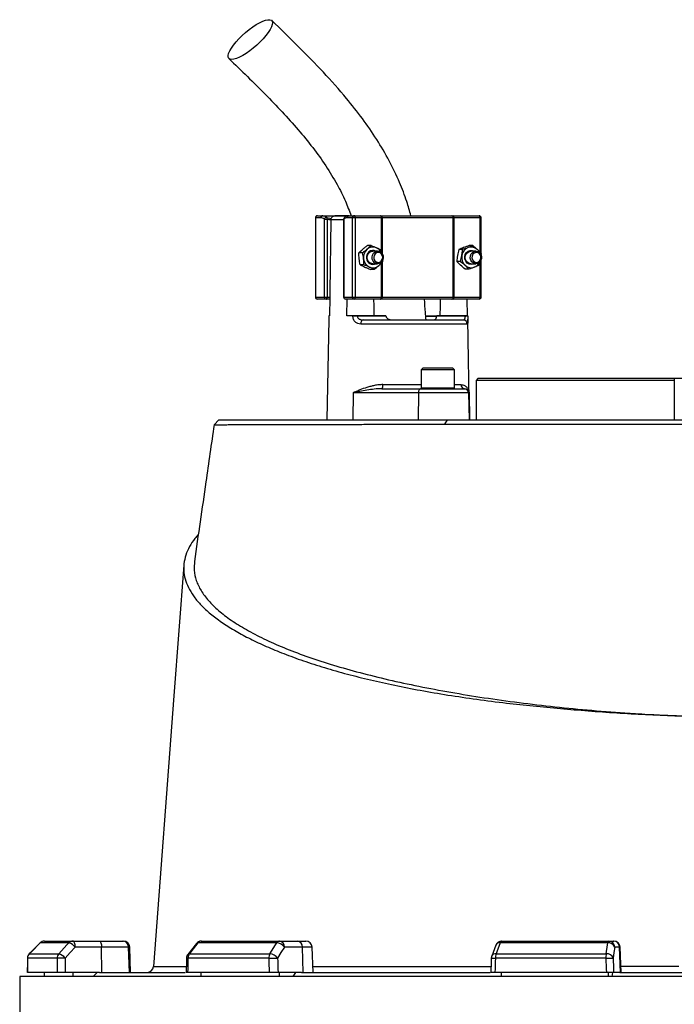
# Model space of a CAD drawing. Header units: millimetres. Extents: x 5831 to 11753, y 2048 to 15393.
# Tile 11 of 13: x 7483 to 9053, y 11792 to 14153. Entities that reach past the tile are written whole.
import ezdxf

# ---------------------------------------------------------------- set-up
doc = ezdxf.new("R2010")
doc.units = ezdxf.units.MM
doc.header["$LTSCALE"] = 5

msp = doc.modelspace()

# ---------------------------------------------------------------- linework, layer by layer
at = {"color": 7, "linetype": 'Continuous', "lineweight": 25}
for p, q in [((8191.7, 13678.2), (8191.7, 13488.2)), ((8192.2, 13678.2), (8192.2, 13488.2)), ((8205, 13678.2), (8192.2, 13678.2)), ((8196.7, 13683.2), (8209.5, 13683.2)), ((8209.5, 13683.2), (8272.7, 13683.2)), ((8271.6, 13683.2), (8238.7, 13683.2)), ((8280.9, 13678.2), (8268.1, 13678.2)), ((8272.7, 13683.2), (8285.5, 13683.2)), ((8287.6, 13678.2), (8280.9, 13678.2)), ((8280.9, 13488.2), (8280.9, 13678.2)), ((8285.5, 13683.2), (8348.2, 13683.2)), ((8287.6, 13678.2), (8287.6, 13488.2)), ((8350.3, 13678.2), (8287.6, 13678.2)), ((8348.2, 13683.2), (8351.2, 13683.2)), ((8351.8, 13678.2), (8350.3, 13678.2)), ((8351.2, 13683.2), (8519.2, 13683.2)), ((8522.6, 13678.2), (8351.8, 13678.2)), ((8519.2, 13683.2), (8521.8, 13683.2)), ((8521.8, 13683.2), (8584.5, 13683.2)), ((8522.6, 13488.2), (8522.6, 13678.2)), ((8523.9, 13678.2), (8522.6, 13678.2)), ((8523.9, 13678.2), (8523.9, 13488.2)), ((8586.7, 13678.2), (8523.9, 13678.2)), ((8589.5, 13592.9), (8589.5, 13678.2)), ((8213.3, 13488.2), (8213.3, 13674.7)), ((8213.3, 13674.7), (8220, 13674.7)), ((8220, 13674.7), (8220, 13488.2)), ((8229.2, 13673.4), (8229.2, 13672.4)), ((8259.3, 13674.7), (8259.3, 13488.2)), ((8259.8, 13674.7), (8259.8, 13488.2)), ((8325.4, 13611.8), (8316.7, 13611.8)), ((8569.4, 13611.6), (8560.8, 13611.6)), ((8304.7, 13594.1), (8296, 13594.1)), ((8341.2, 13598.2), (8329.4, 13598.2)), ((8349.6, 13600.9), (8351.2, 13593.3)), ((8544.7, 13602.1), (8536.1, 13602.1)), ((8576.9, 13598.2), (8565, 13598.2)), ((8589.3, 13592.8), (8589, 13589.9)), ((8308.2, 13565.5), (8299.6, 13565.5)), ((8329.4, 13568.2), (8341.2, 13568.2)), ((8539.9, 13573.7), (8531.2, 13573.7)), ((8565, 13568.2), (8576.9, 13568.2)), ((8586.4, 13572.6), (8584.4, 13564.4)), ((8589.5, 13488.2), (8589.5, 13577.8)), ((8332.5, 13554.6), (8323.8, 13554.6)), ((8559.7, 13554.9), (8551, 13554.9)), ((8192.2, 13488.2), (8213.3, 13488.2)), ((8213.3, 13488.2), (8220, 13488.2)), ((8220, 13488.2), (8226.1, 13488.2)), ((8226.1, 13488.2), (8225.4, 13443.2)), ((8259.8, 13488.2), (8280.9, 13488.2)), ((8280.9, 13488.2), (8287.6, 13488.2)), ((8287.6, 13488.2), (8350.3, 13488.2)), ((8350.3, 13488.2), (8351.8, 13488.2)), ((8351.8, 13488.2), (8522.6, 13488.2)), ((8522.6, 13488.2), (8523.9, 13488.2)), ((8523.9, 13488.2), (8586.7, 13488.2)), ((8217.8, 13483.2), (8196.7, 13483.2)), ((8226, 13483.2), (8217.8, 13483.2)), ((8285.5, 13483.2), (8264.3, 13483.2)), ((8267.6, 13443.2), (8268.3, 13483.2)), ((8348.2, 13483.2), (8285.5, 13483.2)), ((8351.2, 13483.2), (8348.2, 13483.2)), ((8519.2, 13483.2), (8351.2, 13483.2)), ((8521.8, 13483.2), (8519.2, 13483.2)), ((8584.5, 13483.2), (8521.8, 13483.2)), ((8555.2, 13483.2), (8555.9, 13443.2)), ((8224, 13443.2), (8224, 13443.1)), ((8225.4, 13443.2), (8224, 13443.2)), ((8281.7, 13443.2), (8267.6, 13443.2)), ((8281.7, 13443.1), (8281.7, 13443.2)), ((8292.4, 13443.2), (8292.4, 13443.1)), ((8361, 13443.2), (8292.4, 13443.2)), ((8292.4, 13443.1), (8361, 13443.1)), ((8361, 13443.2), (8361, 13443.1)), ((8483, 13441.4), (8457.2, 13441.4)), ((8483, 13443.1), (8483, 13443.2)), ((8551.5, 13443.2), (8483, 13443.2)), ((8483, 13443.1), (8551.5, 13443.1)), ((8551.5, 13443.1), (8551.5, 13443.2)), ((8557.3, 13443.1), (8557.3, 13443.2)), ((8223.8, 13435), (8219.6, 13193.2)), ((8556.3, 13423.4), (8300.7, 13423.4)), ((8306.1, 13433.2), (8546.4, 13433.2)), ((8409.5, 13433.9), (8409.5, 13433.2)), ((8422.7, 13433.2), (8422.7, 13433.9)), ((8445.8, 13433.2), (8445.8, 13433.9)), ((8446.3, 13433.9), (8446.3, 13433.2)), ((8459.4, 13433.2), (8459.4, 13433.9)), ((8462.8, 13433.9), (8462.8, 13433.2)), ((8470.3, 13433.9), (8470.3, 13433.2)), ((8473.7, 13433.2), (8473.7, 13433.9)), ((8483.9, 13433.2), (8483.9, 13433.9)), ((8561.7, 13193.2), (8557.5, 13435)), ((8450.7, 13318.2), (8445.7, 13313.2)), ((8445.7, 13313.2), (8445.7, 13270.2)), ((8525.7, 13313.2), (8445.7, 13313.2)), ((8450.7, 13318.2), (8520.7, 13318.2)), ((8525.7, 13313.2), (8520.7, 13318.2)), ((8525.7, 13270.2), (8525.7, 13313.2)), ((8582.5, 13293.2), (8577.5, 13288.2)), ((8577.5, 13288.2), (8577.5, 13193.2)), ((9052.5, 13288.2), (8577.5, 13288.2)), ((8582.5, 13293.2), (9052.5, 13293.2)), ((9052.5, 13293.2), (9052.5, 13193.2)), ((9052.5, 13293.2), (9152.5, 13293.2)), ((8282.3, 13258.4), (8281.5, 13193.2)), ((8438.8, 13258.4), (8282.3, 13258.4)), ((8351.5, 13268.2), (8445.2, 13268.2)), ((8438.8, 13258.4), (8438.1, 13193.2)), ((8559.2, 13258.4), (8438.8, 13258.4)), ((8445.2, 13268.2), (8549.2, 13268.2)), ((8549.2, 13268.2), (8550, 13268.2)), ((8559.2, 13258.4), (8560.4, 13193.2)), ((8560.5, 13258.4), (8559.2, 13258.4)), ((8560.5, 13258.4), (8561.7, 13193.2)), ((7960.4, 13193.2), (7948.8, 13181.6)), ((7960.4, 13193.2), (8508.6, 13193.2)), ((8502.6, 13183), (8508.6, 13193.2)), ((8508.6, 13193.2), (9128.9, 13193.2)), ((7531.3, 11938.8), (7505.4, 11912.6)), ((7600.7, 11938.8), (7531.5, 11938.8)), ((7542, 11943.2), (7610.7, 11943.2)), ((7610.7, 11943.2), (7673.8, 11943.2)), ((7678.9, 11928.8), (7615.8, 11928.8)), ((7673.8, 11943.2), (7728.9, 11943.2)), ((7679.6, 11868.2), (7678.9, 11928.8)), ((7743.6, 11928.8), (7678.9, 11928.8)), ((7728.9, 11943.2), (7731.5, 11943.2)), ((7745.7, 11868.2), (7743.6, 11928.8)), ((7748.6, 11868.2), (7746.5, 11928.8)), ((7906.4, 11937.5), (7885.8, 11911.3)), ((8099.1, 11938.8), (7910.1, 11938.8)), ((7918.2, 11943.2), (8105.9, 11943.2)), ((8105.9, 11943.2), (8149.1, 11943.2)), ((8160.6, 11928.8), (8117.4, 11928.8)), ((8149.1, 11943.2), (8169.1, 11943.2)), ((8162.2, 11868.2), (8160.6, 11928.8)), ((8186.2, 11868.2), (8184.1, 11928.8)), ((8624.5, 11933.5), (8614.7, 11907.3)), ((8893.1, 11938.8), (8635, 11938.8)), ((8638.6, 11943.2), (8895, 11943.2)), ((8895, 11943.2), (8906.7, 11943.2)), ((8906.7, 11943.2), (8908, 11943.2)), ((8921.4, 11928.8), (8909.8, 11928.8)), ((8923.5, 11868.2), (8921.4, 11928.8)), ((8925.1, 11868.2), (8923, 11928.8)), ((7505.6, 11912.6), (7576.4, 11912.6)), ((7889.5, 11912.6), (8082.9, 11912.6)), ((8625.2, 11912.6), (8889.4, 11912.6)), ((7572.2, 11902), (7501.2, 11902)), ((7803.9, 11882.1), (7803.9, 11882.1)), ((8080.1, 11902), (7886.1, 11902)), ((8888.6, 11902), (8623.7, 11902)), ((7482.5, 11858.2), (7482.5, 11413.1)), ((10922.5, 11858.2), (7482.5, 11858.2)), ((7572.6, 11868.2), (7501, 11868.2)), ((7542, 11858.2), (7542, 11868.2)), ((7674.1, 11868.2), (7591.9, 11868.2)), ((7610.7, 11858.2), (7610.7, 11868.2)), ((7658.9, 11858.2), (7668.3, 11868.2)), ((7674.1, 11868.2), (7879.7, 11868.2)), ((8081, 11868.2), (7885.3, 11868.2)), ((7918.2, 11858.2), (7918.2, 11868.2)), ((8158.4, 11868.2), (8102.2, 11868.2)), ((8105.9, 11858.2), (8105.9, 11868.2)), ((8138.9, 11858.2), (8145.3, 11868.2)), ((8158.4, 11868.2), (8611, 11868.2)), ((8889.8, 11868.2), (8622.6, 11868.2)), ((8638.6, 11858.2), (8638.6, 11868.2)), ((8895, 11858.2), (8895, 11868.2)), ((8903.9, 11858.2), (8905.7, 11868.2)), ((8922.5, 11868.2), (8907.3, 11868.2)), ((8922.5, 11868.2), (9482.6, 11868.2))]:
    msp.add_line(p, q, dxfattribs=at)
at = {"color": 8, "linetype": 'Continuous', "lineweight": 25}
for p, q in [((8192.2, 13678.2), (8191.7, 13678.2)), ((8219.4, 13679.3), (8229.8, 13676.3)), ((8350.3, 13601), (8350.3, 13678.2)), ((8351.8, 13678.2), (8351.8, 13592.7)), ((8586.7, 13595.5), (8586.7, 13678.2)), ((8589.5, 13678.2), (8586.7, 13678.2)), ((8259.3, 13673.4), (8229.2, 13673.4)), ((8259.3, 13674.7), (8259.8, 13674.7)), ((8350.3, 13488.2), (8350.3, 13569.6)), ((8351.8, 13571), (8351.8, 13488.2)), ((8586.7, 13488.2), (8586.7, 13572.8)), ((8191.7, 13488.2), (8192.2, 13488.2)), ((8259.3, 13488.2), (8259.8, 13488.2)), ((8586.7, 13488.2), (8589.5, 13488.2)), ((8457.1, 13443.1), (8482.7, 13443.1)), ((8353.7, 13278.1), (8445.7, 13278.1)), ((8525.7, 13278.1), (8541.1, 13278.1)), ((8445.7, 13270.2), (8525.7, 13270.2)), ((7531.3, 11938.8), (7531.5, 11938.8)), ((7746.5, 11928.8), (7743.6, 11928.8)), ((8184.1, 11928.8), (8160.6, 11928.8)), ((8923, 11928.8), (8921.4, 11928.8)), ((7505.3, 11912.6), (7505.6, 11912.6)), ((7501, 11902.1), (7501.2, 11902))]:
    msp.add_line(p, q, dxfattribs=at)
at = {"color": 7, "linetype": 'Continuous', "lineweight": 25, "flags": 128}
for points in [[(7991, 14057.9), (7987, 14058.6), (7984.1, 14060.4), (7982.7, 14063.4), (7982.6, 14067.5), (7983.8, 14072.7), (7986.4, 14078.6), (7990.3, 14085.3), (7995.4, 14092.5), (8001.5, 14100), (8008.5, 14107.7), (8016.3, 14115.4), (8024.5, 14122.8), (8033, 14129.7), (8041.6, 14136.1), (8050, 14141.6), (8058.1, 14146.2), (8065.5, 14149.8), (8072.3, 14152.3), (8078, 14153.5), (8082.7, 14153.5), (8086.2, 14152.3), (8088.3, 14149.8), (8089.1, 14146.2), (8088.5, 14141.6), (8086.6, 14136.1), (8083.3, 14129.7), (8078.8, 14122.8), (8073.2, 14115.4), (8066.6, 14107.7), (8059.2, 14100), (8051.2, 14092.5), (8042.8, 14085.3), (8034.3, 14078.6), (8025.7, 14072.7), (8017.5, 14067.5), (8009.7, 14063.4), (8002.5, 14060.4), (7996.3, 14058.6), (7991, 14057.9)], [(8287.6, 13678.2), (8287.5, 13679.2), (8287.4, 13680.1), (8287.2, 13681), (8287, 13681.8), (8286.6, 13682.4), (8286.3, 13682.9), (8285.9, 13683.1), (8285.5, 13683.2)], [(8350.3, 13678.2), (8350.3, 13679.2), (8350.1, 13680.1), (8350, 13681), (8349.7, 13681.8), (8349.4, 13682.4), (8349, 13682.9), (8348.6, 13683.1), (8348.2, 13683.2)], [(8523.9, 13678.2), (8523.9, 13679.2), (8523.8, 13680.1), (8523.6, 13681), (8523.3, 13681.8), (8523, 13682.4), (8522.6, 13682.9), (8522.2, 13683.1), (8521.8, 13683.2)], [(8586.7, 13678.2), (8586.6, 13679.2), (8586.5, 13680.1), (8586.3, 13681), (8586, 13681.8), (8585.7, 13682.4), (8585.4, 13682.9), (8585, 13683.1), (8584.5, 13683.2)], [(8229.2, 13672.4), (8226.3, 13501.3), (8226.1, 13488.2)], [(8329.4, 13568.2), (8327, 13568.5), (8322.6, 13570.2), (8319, 13573.6), (8316.6, 13578.1), (8315.8, 13583.2), (8316.6, 13588.4), (8319, 13592.9), (8322.6, 13596.2), (8327, 13598), (8329.4, 13598.2)], [(8327.7, 13583.8), (8328.7, 13588.9), (8331.2, 13593.3), (8334.9, 13596.5), (8339.4, 13598.1), (8344.1, 13597.9), (8348.5, 13595.9), (8352, 13592.4), (8354.2, 13587.8), (8354.8, 13582.6), (8353.8, 13577.5), (8351.3, 13573.1), (8347.6, 13570), (8343.1, 13568.4), (8338.4, 13568.6), (8334, 13570.5), (8330.5, 13574.1), (8328.3, 13578.7), (8327.7, 13583.8)], [(8331.7, 13583.7), (8332.4, 13579.1), (8334.6, 13575.1), (8338, 13572.4), (8342.1, 13571.3), (8346.3, 13572), (8349.9, 13574.5), (8352.4, 13578.2), (8353.3, 13582.8), (8352.7, 13587.4), (8350.5, 13591.3), (8347.1, 13594.1), (8343, 13595.2), (8338.8, 13594.4), (8335.2, 13592), (8332.7, 13588.2), (8331.7, 13583.7)], [(8572.7, 13568.2), (8570.6, 13567.2), (8565.6, 13566.2), (8560.6, 13567.1), (8556.1, 13569.8), (8552.7, 13573.9), (8550.6, 13579), (8550.2, 13584.5), (8551.4, 13590), (8554.1, 13594.7), (8558.1, 13598.1), (8562.9, 13600), (8568, 13600), (8572.7, 13598.2)], [(8565, 13568.2), (8562.7, 13568.5), (8558.2, 13570.2), (8554.6, 13573.6), (8552.2, 13578.1), (8551.4, 13583.2), (8552.2, 13588.4), (8554.6, 13592.9), (8558.2, 13596.2), (8562.7, 13598), (8565, 13598.2)], [(8563.4, 13581.7), (8563.7, 13586.9), (8565.6, 13591.7), (8568.9, 13595.4), (8573.2, 13597.7), (8577.9, 13598.2), (8582.4, 13596.9), (8586.4, 13594), (8589.1, 13589.8), (8590.4, 13584.8), (8590.1, 13579.6), (8588.1, 13574.8), (8584.8, 13571.1), (8580.6, 13568.8), (8575.9, 13568.3), (8571.3, 13569.5), (8567.4, 13572.5), (8564.7, 13576.7), (8563.4, 13581.7)], [(8567.4, 13582), (8568.7, 13577.6), (8571.4, 13574), (8575.1, 13571.8), (8579.3, 13571.4), (8583.3, 13572.7), (8586.6, 13575.7), (8588.5, 13579.8), (8588.9, 13584.4), (8587.7, 13588.9), (8585, 13592.5), (8581.3, 13594.7), (8577.1, 13595.1), (8573, 13593.7), (8569.8, 13590.8), (8567.8, 13586.6), (8567.4, 13582)], [(8217.8, 13483.2), (8218.3, 13483.3), (8218.7, 13483.6), (8219, 13484.1), (8219.3, 13484.7), (8219.6, 13485.5), (8219.8, 13486.3), (8219.9, 13487.3), (8220, 13488.2)], [(8285.5, 13483.2), (8285.9, 13483.3), (8286.3, 13483.6), (8286.6, 13484.1), (8287, 13484.7), (8287.2, 13485.5), (8287.4, 13486.3), (8287.5, 13487.3), (8287.6, 13488.2)], [(8348.2, 13483.2), (8348.6, 13483.3), (8349, 13483.6), (8349.4, 13484.1), (8349.7, 13484.7), (8350, 13485.5), (8350.1, 13486.3), (8350.3, 13487.3), (8350.3, 13488.2)], [(8521.8, 13483.2), (8522.2, 13483.3), (8522.6, 13483.6), (8523, 13484.1), (8523.3, 13484.7), (8523.6, 13485.5), (8523.8, 13486.3), (8523.9, 13487.3), (8523.9, 13488.2)], [(8584.5, 13483.2), (8585, 13483.3), (8585.4, 13483.6), (8585.7, 13484.1), (8586, 13484.7), (8586.3, 13485.5), (8586.5, 13486.3), (8586.6, 13487.3), (8586.7, 13488.2)], [(8333.1, 13443.2), (8332.7, 13467.1), (8332.4, 13483.2)], [(8491.2, 13483.2), (8490.9, 13467.1), (8490.4, 13443.2)], [(8306.1, 13433.2), (8305, 13433), (8304, 13432.5), (8303.1, 13431.6), (8302.3, 13430.4), (8301.6, 13428.9), (8301.1, 13427.2), (8300.8, 13425.3), (8300.7, 13423.4)], [(8445.2, 13268.2), (8444, 13268), (8442.8, 13267.5), (8441.7, 13266.6), (8440.7, 13265.4), (8439.9, 13263.9), (8439.3, 13262.2), (8439, 13260.3), (8438.8, 13258.4)], [(7876.2, 12845), (7852.6, 12531.4), (7803.6, 11882.1)], [(7531.5, 11938.8), (7510.5, 11917.6), (7505.6, 11912.6)], [(7576.4, 11912.6), (7596, 11933.8), (7600.7, 11938.8)], [(7615.8, 11928.8), (7603.4, 11915.4), (7591.5, 11902.5)], [(7615.8, 11928.8), (7615.7, 11931.6), (7615.4, 11934.3), (7614.9, 11936.8), (7614.3, 11939), (7613.5, 11940.8), (7612.6, 11942.1), (7611.7, 11943), (7610.7, 11943.2)], [(7673.8, 11943.2), (7674.8, 11943), (7675.7, 11942.1), (7676.6, 11940.8), (7677.4, 11939), (7678, 11936.8), (7678.5, 11934.3), (7678.8, 11931.6), (7678.9, 11928.8)], [(7910.1, 11938.8), (7893.4, 11917.6), (7889.5, 11912.6)], [(8082.9, 11912.6), (8096, 11933.8), (8099.1, 11938.8)], [(8117.4, 11928.8), (8109.2, 11915.4), (8101.3, 11902.5)], [(8635, 11938.8), (8627.1, 11917.6), (8625.2, 11912.6)], [(8889.4, 11912.6), (8892.4, 11933.8), (8893.1, 11938.8)], [(8893.1, 11938.8), (8893.3, 11939.8), (8893.5, 11940.7), (8893.7, 11941.5), (8894, 11942.1), (8894.2, 11942.6), (8894.5, 11942.9), (8894.8, 11943.2), (8895, 11943.2)], [(8909.8, 11928.8), (8907.9, 11915.4), (8906.1, 11902.5)], [(7501, 11902.1), (7500.9, 11893.5), (7500.8, 11867.6)], [(7882.5, 11902.4), (7882.3, 11893.7), (7881.7, 11867.8)], [(8080.1, 11902), (8082.5, 11902.1), (8085.2, 11902.2), (8088.1, 11902.3), (8091, 11902.4), (8093.9, 11902.5), (8096.7, 11902.5), (8099.2, 11902.5), (8101.3, 11902.5)], [(8613.7, 11902.5), (8613.5, 11893.9), (8612.6, 11868)], [(8888.6, 11902), (8891.6, 11902.1), (8894.5, 11902.2), (8897.3, 11902.3), (8899.9, 11902.4), (8902.2, 11902.5), (8904, 11902.5), (8905.3, 11902.5), (8906.1, 11902.5)]]:
    msp.add_lwpolyline(points, dxfattribs=at)
at = {"color": 7, "linetype": 'Continuous', "lineweight": 25}
for centre, radius, start, end in [((8196.7, 13678.2), 5, 90, 180), ((8197, 13678.5), 4.78, 92.9521, 182.6753), ((8209.7, 13678.5), 4.78, 92.9521, 182.6753), ((8218.7, 13673.9), 5.44, 82.4634, 171.7428), ((8214.4, 13676.4), 5.78, 343.119, 30.4631), ((8264.3, 13674.7), 5, 130.9851, 180), ((8272.9, 13678.5), 4.78, 92.9521, 182.6753), ((8285.7, 13678.5), 4.78, 92.9521, 182.6753), ((8341.3, 13679.5), 10.5, 353.2811, 21.0059), ((8518.3, 13678.9), 4.44, 351.2804, 77.1075), ((8584.5, 13678.2), 5, 0, 90), ((8329.8, 13587.2), 21, 65.8532, 131.344), ((8328.4, 13584.9), 23.7, 24.5341, 64.9945), ((8567.4, 13584.3), 24.4, 112.5541, 171.5111), ((8565.5, 13587.1), 21.1, 45.5497, 110.8316), ((8333.4, 13583.4), 26.3, 131.6721, 187.7396), ((8329.9, 13584.4), 15.6, 62.4403, 192.7787), ((8569.3, 13583.2), 26.5, 169.7112, 225.4509), ((8563.2, 13584.3), 24.8, 24.9446, 46.2667), ((8332, 13582.4), 24.7, 185.8974, 244.324), ((8329.9, 13581.8), 15.3, 183.0945, 297.9649), ((8329.9, 13579.2), 21, 245.8532, 311.344), ((8327.6, 13582.2), 24.7, 310.8682, 335.066), ((8565.5, 13579.3), 21.1, 225.5497, 290.8316), ((8564.2, 13581.5), 23.5, 291.9113, 335.6144), ((8196.7, 13488.2), 5, 180, 270), ((8197, 13488), 4.78, 177.3247, 267.0479), ((8218.1, 13488), 4.78, 177.3247, 267.0479), ((8264.3, 13488.2), 5, 180, 270), ((8264.6, 13488), 4.78, 177.3247, 267.0479), ((8285.7, 13488), 4.78, 177.3247, 267.0479), ((8341.3, 13487), 10.5, 338.9941, 6.7189), ((8518.3, 13487.6), 4.44, 282.8925, 8.7196), ((8584.5, 13488.2), 5, 270, 0), ((8287.1, 13016), 427.1, 89.2782, 90.7218), ((8554.4, 13343), 100.1, 88.348, 91.652), ((8546.3, 13423.3), 9.96, 0.7545, 89.7637), ((8340.9, 13275.8), 13.1, 324.8587, 10.1607), ((8550.6, 13277.7), 9.47, 177.7132, 266.4652), ((8447.7, 13270.2), 2, 180, 270), ((8523.7, 13270.2), 2, 270, 360), ((8549.2, 13258.2), 10, 0.9994, 89.9994), ((7542, 11928.2), 15, 90, 135.2531), ((7542, 11928.6), 14.6, 90.0856, 135.6015), ((7610.8, 11929.5), 13.7, 90.3196, 137.1257), ((7592.4, 11910), 30, 38.6888, 73.9318), ((7728.8, 11928.3), 14.9, 1.5759, 89.6077), ((7731.5, 11928.2), 15, 2, 90), ((7918.2, 11928.2), 15, 90, 141.7354), ((7918.6, 11933), 10.3, 92.0057, 145.1448), ((8106.5, 11934.7), 8.52, 93.8855, 151.1824), ((8098, 11915.2), 23.6, 34.9344, 87.5441), ((8104, 11929.9), 13.5, 355.0821, 81.7652), ((8147.2, 11929.9), 13.5, 355.0821, 81.7652), ((8169.1, 11928.2), 15, 2, 90), ((8638.6, 11928.2), 15, 90, 159.4465), ((8640.3, 11938.2), 5.3, 108.9767, 173.2704), ((8894.8, 11922.9), 16.1, 21.4807, 96.2571), ((8894.9, 11928.4), 14.9, 1.5447, 89.5785), ((8906.6, 11928.4), 14.9, 1.5447, 89.5785), ((8908, 11928.2), 15, 2, 90), ((7516, 11902), 15, 135.2539, 179.637), ((7516.4, 11902), 15.1, 135.5932, 180.0808), ((7587.7, 11902.1), 15.5, 137.0857, 180.2687), ((7568, 11883.8), 30, 38.6968, 73.9156), ((7897.5, 11902), 15, 141.7362, 178.702), ((7903.7, 11902.3), 17.6, 144.1248, 180.8866), ((8099.8, 11902.4), 19.8, 148.826, 181.088), ((8081.9, 11889), 23.6, 34.9374, 87.527), ((8628.7, 11902), 15, 159.447, 178.1151), ((8658.6, 11902.6), 34.9, 163.2735, 180.9463), ((8951.3, 11902.6), 62.6, 170.8308, 180.5735), ((8891.2, 11896.7), 16.1, 21.4781, 96.2386), ((7589.2, 11632.3), 270.2, 89.5133, 93.6001), ((7788.6, 11883.2), 15, 270.0991, 355.9128)]:
    msp.add_arc(centre, radius, start, end, dxfattribs=at)
at = {"color": 8, "linetype": 'Continuous', "lineweight": 25}
for centre, radius, start, end in [((8263.8, 13675.5), 4.09, 133.5963, 190.8042), ((7909.6, 11934.6), 4.28, 82.127, 137.0045), ((8633.5, 11928.8), 10.2, 81.585, 152.4073), ((7888.9, 11908.4), 4.27, 82.1667, 136.9647), ((8623.7, 11902.6), 10.2, 81.6182, 152.3145), ((7885.8, 11918), 16, 258.1376, 271.0251), ((8628.3, 12095), 193.1, 265.6865, 268.6503)]:
    msp.add_arc(centre, radius, start, end, dxfattribs=at)
at = {"color": 7, "linetype": 'Continuous', "lineweight": 25}
for centre, major_axis, ratio, start_param, end_param in [((9202.5, 11513.4), (300.8, 49111.2), 0.03469, 1.563096, 1.563784), ((9202.5, 11513.4), (-592.3, 49111.2), 0.033097, 1.562485, 1.563173), ((9207.7, 11513.9), (-587.2, 49111.2), 0.03281, 1.562491, 1.56319), ((9202.5, 11513.4), (1112.8, 49111.2), 0.026971, 1.563495, 1.564183), ((9202.5, 11513.4), (-1325.9, 49111.2), 0.022626, 1.562273, 1.562961), ((9214, 11513.9), (-1314.4, 49111.2), 0.022431, 1.562283, 1.562982), ((9202.5, 11513.4), (1625.9, 49111.2), 0.012035, 1.563282, 1.56397), ((9202.5, 11513.4), (-1703.8, 49111.2), 0.00611, 1.562672, 1.56336), ((9217.3, 11513.9), (-1689, 49111.2), 0.006057, 1.562675, 1.563374)]:
    msp.add_ellipse(centre, major_axis=major_axis, ratio=ratio, start_param=start_param, end_param=end_param, dxfattribs=at)
for points, knots in [([(8420.9, 13683.2), (8417.8, 13694.6), (8410.3, 13721.7), (8393.1, 13765.9), (8369.2, 13816), (8339.2, 13867.1), (8304.9, 13917), (8262.3, 13971), (8210.7, 14028.5), (8150.3, 14090.1), (8108.4, 14130.8), (8087.1, 14151.5)], [0, 0, 0, 0, 0.058949, 0.14111, 0.238657, 0.339873, 0.44357, 0.549598, 0.694805, 0.844557, 1, 1, 1, 1]), ([(7984.4, 14060.1), (7999.2, 14045.8), (8028.4, 14017.6), (8071.2, 13975.3), (8112, 13932.9), (8150.3, 13890.4), (8185.4, 13847.5), (8216.9, 13803.8), (8243, 13760.8), (8263.4, 13720.8), (8273.1, 13695), (8277.4, 13683.2)], [0, 0, 0, 0, 0.129604, 0.256426, 0.379868, 0.499476, 0.61491, 0.726074, 0.833202, 0.924146, 1, 1, 1, 1]), ([(8213.3, 13674.7), (8212, 13675.9), (8210.6, 13676.8), (8207.8, 13677.9), (8206.4, 13678.2), (8205, 13678.2)], [0, 0, 0, 0, 0.5, 0.5, 1, 1, 1, 1]), ([(8209.5, 13683.2), (8211.2, 13683.2), (8212.9, 13682.9), (8216.2, 13681.6), (8217.8, 13680.6), (8219.4, 13679.3)], [0, 0, 0, 0, 0.5, 0.5, 1, 1, 1, 1]), ([(8229.2, 13673.4), (8229.2, 13674.1), (8229.3, 13674.8), (8229.6, 13676.1), (8229.8, 13676.7), (8230.6, 13678.5), (8231.3, 13679.6), (8232.7, 13681), (8233.2, 13681.4), (8234.2, 13682.1), (8234.8, 13682.3), (8236.5, 13683), (8237.7, 13683.2), (8239, 13683.2)], [0, 0, 0, 0, 0.125, 0.125, 0.25, 0.25, 0.5, 0.5, 0.625, 0.625, 0.75, 0.75, 1, 1, 1, 1]), ([(8268.1, 13678.2), (8266.7, 13678.2), (8265.3, 13677.9), (8262.5, 13676.8), (8261.1, 13675.9), (8259.8, 13674.7)], [0, 0, 0, 0, 0.5, 0.5, 1, 1, 1, 1]), ([(8272.6, 13683.2), (8272.4, 13683.2), (8270.6, 13683.3), (8267.2, 13682.4), (8263.5, 13680.7), (8261.7, 13678.9), (8261.1, 13678.3)], [0, 0, 0, 0, 0.050093, 0.43798, 0.830713, 1, 1, 1, 1]), ([(8305.4, 13603), (8306.3, 13603.7), (8307.2, 13604.5), (8309, 13606), (8309.9, 13606.7), (8312.8, 13608.9), (8314.7, 13610.4), (8316.7, 13611.8)], [0, 0, 0, 0, 0.25, 0.25, 0.5, 0.5, 1, 1, 1, 1]), ([(8338.4, 13606.4), (8339.5, 13605.9), (8340.5, 13605.5), (8342.4, 13604.5), (8343.4, 13604.1), (8346.1, 13602.7), (8347.9, 13601.8), (8349.6, 13600.9)], [0, 0, 0, 0, 0.25, 0.25, 0.5, 0.5, 1, 1, 1, 1]), ([(8547.5, 13606.8), (8545.4, 13606), (8543.3, 13605.2), (8539.6, 13603.6), (8537.8, 13602.8), (8536.1, 13602.1)], [0, 0, 0, 0, 0.5, 0.5, 1, 1, 1, 1]), ([(8558, 13606.8), (8555.9, 13606), (8553.7, 13605.2), (8549.3, 13603.6), (8547, 13602.8), (8544.7, 13602.1)], [0, 0, 0, 0, 0.5, 0.5, 1, 1, 1, 1]), ([(8560.8, 13611.6), (8558.5, 13610.8), (8556.2, 13610), (8551.7, 13608.4), (8549.5, 13607.6), (8547.5, 13606.8)], [0, 0, 0, 0, 0.5, 0.5, 1, 1, 1, 1]), ([(8569.4, 13611.6), (8567.7, 13610.8), (8565.9, 13610), (8562.1, 13608.4), (8560.1, 13607.6), (8558, 13606.8)], [0, 0, 0, 0, 0.5, 0.5, 1, 1, 1, 1]), ([(8580.3, 13602.2), (8579.4, 13603), (8578.6, 13603.8), (8576.8, 13605.4), (8575.9, 13606.2), (8573.2, 13608.5), (8571.3, 13610.1), (8569.4, 13611.6)], [0, 0, 0, 0, 0.25, 0.25, 0.5, 0.5, 1, 1, 1, 1]), ([(8296.9, 13579.8), (8296.6, 13582.3), (8296.3, 13584.7), (8296.1, 13589.5), (8296, 13591.8), (8296, 13594.1)], [0, 0, 0, 0, 0.5, 0.5, 1, 1, 1, 1]), ([(8316, 13603), (8315.1, 13602.2), (8314.2, 13601.5), (8312.4, 13600), (8311.4, 13599.2), (8308.6, 13597), (8306.7, 13595.6), (8304.7, 13594.1)], [0, 0, 0, 0, 0.25, 0.25, 0.5, 0.5, 1, 1, 1, 1]), ([(8307.4, 13579.8), (8307.1, 13582.3), (8306.7, 13584.7), (8305.8, 13589.5), (8305.3, 13591.8), (8304.7, 13594.1)], [0, 0, 0, 0, 0.5, 0.5, 1, 1, 1, 1]), ([(8532.7, 13587.9), (8532.5, 13586.7), (8532.3, 13585.5), (8532, 13583.1), (8531.8, 13581.9), (8531.5, 13578.4), (8531.3, 13576), (8531.2, 13573.7)], [0, 0, 0, 0, 0.25, 0.25, 0.5, 0.5, 1, 1, 1, 1]), ([(8543.2, 13587.9), (8543.4, 13589.1), (8543.6, 13590.3), (8544, 13592.7), (8544.1, 13593.9), (8544.5, 13597.4), (8544.6, 13599.8), (8544.7, 13602.1)], [0, 0, 0, 0, 0.25, 0.25, 0.5, 0.5, 1, 1, 1, 1]), ([(8299.6, 13565.5), (8299, 13567.9), (8298.5, 13570.2), (8297.5, 13575), (8297.2, 13577.4), (8296.9, 13579.8)], [0, 0, 0, 0, 0.5, 0.5, 1, 1, 1, 1]), ([(8308.2, 13565.5), (8308.2, 13567.9), (8308.2, 13570.2), (8307.9, 13575), (8307.7, 13577.4), (8307.4, 13579.8)], [0, 0, 0, 0, 0.5, 0.5, 1, 1, 1, 1]), ([(8321.3, 13560.1), (8320.3, 13560.5), (8319.2, 13561), (8317.1, 13561.9), (8316, 13562.4), (8312.7, 13563.7), (8310.5, 13564.6), (8308.2, 13565.5)], [0, 0, 0, 0, 0.25, 0.25, 0.5, 0.5, 1, 1, 1, 1]), ([(8310.7, 13560.1), (8311.8, 13559.6), (8312.8, 13559.2), (8315, 13558.2), (8316, 13557.8), (8319.3, 13556.4), (8321.5, 13555.5), (8323.8, 13554.6)], [0, 0, 0, 0, 0.25, 0.25, 0.5, 0.5, 1, 1, 1, 1]), ([(8343.8, 13563.5), (8344.6, 13564.2), (8345.5, 13565), (8347.1, 13566.5), (8347.9, 13567.2), (8350.3, 13569.4), (8351.7, 13570.9), (8353.1, 13572.3)], [0, 0, 0, 0, 0.25, 0.25, 0.5, 0.5, 1, 1, 1, 1]), ([(8353.1, 13575.9), (8353.1, 13575.8), (8353.2, 13574.5), (8353.2, 13573.4), (8353.1, 13572.3)], [0, 0, 0, 0, 0.106367, 1, 1, 1, 1]), ([(8540.2, 13564.3), (8539.3, 13565.1), (8538.5, 13565.9), (8536.9, 13567.5), (8536.1, 13568.3), (8533.9, 13570.6), (8532.5, 13572.2), (8531.2, 13573.7)], [0, 0, 0, 0, 0.25, 0.25, 0.5, 0.5, 1, 1, 1, 1]), ([(8550.7, 13564.3), (8551.6, 13563.5), (8552.4, 13562.7), (8554, 13561.1), (8554.7, 13560.3), (8557, 13558), (8558.4, 13556.4), (8559.7, 13554.9)], [0, 0, 0, 0, 0.25, 0.25, 0.5, 0.5, 1, 1, 1, 1]), ([(8573, 13559.6), (8570.9, 13558.8), (8568.7, 13558), (8564.2, 13556.4), (8562, 13555.6), (8559.7, 13554.9)], [0, 0, 0, 0, 0.5, 0.5, 1, 1, 1, 1]), ([(8584.4, 13564.4), (8582.7, 13563.6), (8580.8, 13562.8), (8577.1, 13561.2), (8575.1, 13560.4), (8573, 13559.6)], [0, 0, 0, 0, 0.5, 0.5, 1, 1, 1, 1]), ([(8457.2, 13433.2), (8456.8, 13439.2), (8455.6, 13455.9), (8454.2, 13472.6), (8453.3, 13483.2)], [0, 0, 0, 0, 0.360853, 1, 1, 1, 1]), ([(8224, 13443.1), (8223.9, 13440.9), (8223.9, 13438), (8223.8, 13435.6), (8223.8, 13435)], [0, 0, 0, 0, 0.733208, 1, 1, 1, 1]), ([(8281.7, 13443.2), (8282.4, 13443.2), (8283.2, 13443.2), (8285, 13443.2), (8285.9, 13443.2), (8287.8, 13443.2), (8288.7, 13443.2), (8290.6, 13443.2), (8291.6, 13443.2), (8292.4, 13443.2)], [0, 0, 0, 0, 0.25, 0.25, 0.5, 0.5, 0.75, 0.75, 1, 1, 1, 1]), ([(8300.7, 13423.4), (8298.3, 13423.4), (8295.9, 13423.8), (8292.5, 13425), (8291.5, 13425.5), (8289.4, 13426.8), (8288.5, 13427.5), (8287.1, 13428.8), (8286.7, 13429.3), (8285.9, 13430.3), (8285.5, 13430.8), (8284.4, 13432.4), (8283.8, 13433.5), (8282.7, 13436.1), (8282.3, 13437.4), (8281.8, 13440.2), (8281.7, 13441.6), (8281.7, 13443.1)], [0, 0, 0, 0, 0.25, 0.25, 0.375, 0.375, 0.5, 0.5, 0.5625, 0.5625, 0.625, 0.625, 0.75, 0.75, 0.875, 0.875, 1, 1, 1, 1]), ([(8292.4, 13443.1), (8292.4, 13442.2), (8292.5, 13441.4), (8293, 13439.9), (8293.3, 13439.2), (8294.2, 13437.8), (8294.7, 13437.3), (8295.8, 13436.2), (8296.5, 13435.7), (8297.8, 13435), (8298.5, 13434.6), (8299.9, 13434.1), (8300.7, 13433.9), (8302.9, 13433.4), (8304.5, 13433.2), (8306.1, 13433.2)], [0, 0, 0, 0, 0.125, 0.125, 0.25, 0.25, 0.375, 0.375, 0.5, 0.5, 0.625, 0.625, 0.75, 0.75, 1, 1, 1, 1]), ([(8361.5, 13441.4), (8361.7, 13440.6), (8362, 13439.9), (8362.9, 13438.5), (8363.4, 13437.9), (8365.1, 13436.3), (8366.5, 13435.5), (8369.4, 13434.3), (8371, 13433.9), (8374.1, 13433.3), (8375.7, 13433.2), (8377.3, 13433.2)], [0, 0, 0, 0, 0.125, 0.125, 0.25, 0.25, 0.5, 0.5, 0.75, 0.75, 1, 1, 1, 1]), ([(8475.1, 13433.2), (8476, 13433.2), (8476.8, 13433.3), (8478.4, 13433.9), (8479.1, 13434.2), (8480.1, 13435.2), (8480.4, 13435.5), (8481.1, 13436.3), (8481.3, 13436.8), (8481.8, 13437.9), (8482.1, 13438.5), (8482.4, 13439.8), (8482.6, 13440.6), (8482.7, 13441.4)], [0, 0, 0, 0, 0.25, 0.25, 0.5, 0.5, 0.625, 0.625, 0.75, 0.75, 0.875, 0.875, 1, 1, 1, 1]), ([(8546.4, 13433.2), (8547.1, 13433.2), (8547.8, 13433.4), (8549, 13434.1), (8549.6, 13434.6), (8550.3, 13435.8), (8550.5, 13436.2), (8550.9, 13437.3), (8551.1, 13437.9), (8551.3, 13439.2), (8551.4, 13439.9), (8551.5, 13441.4), (8551.6, 13442.2), (8551.5, 13443.1)], [0, 0, 0, 0, 0.25, 0.25, 0.5, 0.5, 0.625, 0.625, 0.75, 0.75, 0.875, 0.875, 1, 1, 1, 1]), ([(8551.5, 13443.2), (8552.4, 13443.2), (8553.2, 13443.2), (8554.6, 13443.2), (8555.3, 13443.2), (8556.3, 13443.2), (8556.7, 13443.2), (8557.2, 13443.2), (8557.3, 13443.2), (8557.3, 13443.2)], [0, 0, 0, 0, 0.25, 0.25, 0.5, 0.5, 0.75, 0.75, 1, 1, 1, 1]), ([(8557.3, 13443.1), (8557.4, 13440.9), (8557.4, 13438), (8557.4, 13435.6), (8557.5, 13435)], [0, 0, 0, 0, 0.733208, 1, 1, 1, 1]), ([(8353.7, 13278.1), (8350.3, 13278.1), (8347, 13277.8), (8340.4, 13277.1), (8337.1, 13276.6), (8330.7, 13275.4), (8327.6, 13274.7), (8321.4, 13273.1), (8318.3, 13272.3), (8309.3, 13269.5), (8303.6, 13267.4), (8295.4, 13264.1), (8292.7, 13263), (8288.7, 13261.3), (8287.4, 13260.7), (8285.4, 13259.8), (8284.8, 13259.6), (8283.5, 13259), (8282.9, 13258.7), (8282.3, 13258.4)], [0, 0, 0, 0, 0.125, 0.125, 0.25, 0.25, 0.375, 0.375, 0.5, 0.5, 0.75, 0.75, 0.875, 0.875, 0.9375, 0.9375, 0.96875, 0.96875, 1, 1, 1, 1]), ([(8541.1, 13278.1), (8542.7, 13278.1), (8544.3, 13277.8), (8547.1, 13277.1), (8548.4, 13276.6), (8551.9, 13274.8), (8553.9, 13273.2), (8556.3, 13270.4), (8557, 13269.4), (8558.2, 13267.3), (8558.8, 13266.3), (8559.6, 13264.1), (8559.9, 13263), (8560.3, 13261.3), (8560.3, 13260.7), (8560.5, 13259.6), (8560.5, 13259), (8560.5, 13258.4)], [0, 0, 0, 0, 0.125, 0.125, 0.25, 0.25, 0.5, 0.5, 0.625, 0.625, 0.75, 0.75, 0.875, 0.875, 0.9375, 0.9375, 1, 1, 1, 1]), ([(8351.5, 13268.2), (8345.3, 13268.2), (8339.1, 13267.8), (8327.1, 13266.6), (8321.2, 13265.8), (8309.6, 13263.9), (8304, 13262.9), (8295.7, 13261.2), (8293, 13260.7), (8287.6, 13259.5), (8284.9, 13259), (8282.3, 13258.4)], [0, 0, 0, 0, 0.25, 0.25, 0.5, 0.5, 0.75, 0.75, 0.875, 0.875, 1, 1, 1, 1]), ([(8550, 13268.2), (8550.9, 13268.2), (8551.7, 13268.1), (8553.2, 13267.8), (8553.9, 13267.5), (8555.9, 13266.6), (8556.9, 13265.8), (8558.7, 13263.9), (8559.3, 13262.9), (8560.2, 13260.7), (8560.5, 13259.5), (8560.5, 13258.4)], [0, 0, 0, 0, 0.125, 0.125, 0.25, 0.25, 0.5, 0.5, 0.75, 0.75, 1, 1, 1, 1]), ([(7948.8, 13181.6), (7942.2, 13135.9), (7926.7, 13026.7), (7910.8, 12917.5), (7901.6, 12854)], [0, 0, 0, 0, 0.418089, 1, 1, 1, 1]), ([(7948.8, 13181.6), (7948.8, 13181.6), (7948.4, 13181.6), (7949.9, 13181.7), (7953.5, 13181.8), (7959.9, 13181.9), (7968.4, 13181.9), (7979, 13182), (7992, 13182.1), (8007.3, 13182.2), (8025, 13182.3), (8045.2, 13182.3), (8067.6, 13182.4), (8092.1, 13182.5), (8118.3, 13182.5), (8146.3, 13182.6), (8176.3, 13182.6), (8208.5, 13182.7), (8242.9, 13182.7), (8279.4, 13182.8), (8317.9, 13182.8), (8366.9, 13182.9), (8427.5, 13183), (8477.6, 13183), (8502.6, 13183)], [0, 0, 0, 0, 0.000885, 0.046311, 0.092078, 0.137844, 0.181653, 0.225462, 0.269577, 0.313692, 0.358769, 0.403846, 0.449256, 0.494666, 0.538407, 0.582147, 0.626191, 0.670235, 0.715238, 0.760241, 0.805575, 0.850909, 0.925269, 1, 1, 1, 1]), ([(8502.6, 13183), (8548.6, 13183.1), (8596.2, 13183.1), (8695, 13183.2), (8746, 13183.2), (8812, 13183.2), (8825.3, 13183.2), (8845.4, 13183.2), (8852.1, 13183.2), (8865.6, 13183.2), (8872.4, 13183.2), (8906.4, 13183.2), (8933.7, 13183.2), (8988.7, 13183.2), (9016.4, 13183.2), (9058.2, 13183.1), (9072.2, 13183.1), (9093.2, 13183.1), (9100.2, 13183.1), (9114.2, 13183.1), (9121.3, 13183.1), (9128.3, 13183)], [0, 0, 0, 0, 0.25, 0.25, 0.5, 0.5, 0.5625, 0.5625, 0.59375, 0.59375, 0.625, 0.625, 0.75, 0.75, 0.875, 0.875, 0.9375, 0.9375, 0.96875, 0.96875, 1, 1, 1, 1]), ([(7910.9, 12918.5), (7908.2, 12915.4), (7899.5, 12905.8), (7889.4, 12889.4), (7880.4, 12869.1), (7875.8, 12848.5), (7875.7, 12827.7), (7880.2, 12807), (7889.1, 12786.5), (7902.3, 12766.2), (7920, 12746), (7942.4, 12725.9), (7969.5, 12705.9), (8000.5, 12686.6), (8035.3, 12667.9), (8073.5, 12650), (8115.8, 12632.5), (8162.3, 12615.5), (8213.3, 12599), (8267, 12583.7), (8323.3, 12569.6), (8381.7, 12556.6), (8443.8, 12544.5), (8509.5, 12533.3), (8578.6, 12523.1), (8647.1, 12514.3), (8714.3, 12507), (8779.7, 12500.9), (8846.4, 12495.4), (8914.4, 12490.6), (8983.7, 12486.6), (9033.9, 12484.5), (9060.8, 12483.6), (9064.3, 12483.5)], [0, 0, 0, 0, 0.015787, 0.049791, 0.083769, 0.1187, 0.153659, 0.188589, 0.223099, 0.257635, 0.292144, 0.327668, 0.363222, 0.398746, 0.433107, 0.467493, 0.501853, 0.537246, 0.572669, 0.608057, 0.641458, 0.674891, 0.708292, 0.742901, 0.777546, 0.812157, 0.842385, 0.872636, 0.902876, 0.933728, 0.964594, 0.99543, 1, 1, 1, 1]), ([(7902, 12854), (7901.3, 12846.9), (7899.7, 12831.6), (7905.2, 12808.2), (7916.6, 12783.8), (7934.6, 12759.8), (7958.7, 12736.1), (7989, 12712.8), (8025.3, 12690.2), (8067.4, 12668.2), (8115.2, 12647), (8168.4, 12626.7), (8226.7, 12607.4), (8290, 12589.2), (8357.9, 12572.1), (8430.1, 12556.2), (8506.3, 12541.6), (8586.1, 12528.4), (8669.2, 12516.6), (8755.2, 12506.3), (8843.5, 12497.5), (8904.1, 12492.9), (8934.4, 12490.6)], [0, 0, 0, 0, 0.043786, 0.094112, 0.14444, 0.194766, 0.245094, 0.295421, 0.345748, 0.396075, 0.446403, 0.496729, 0.547057, 0.597383, 0.647711, 0.698037, 0.748365, 0.798692, 0.849019, 0.899346, 0.949673, 1, 1, 1, 1]), ([(8934.4, 12490.6), (8942.2, 12490.1), (8959.1, 12488.9), (8989.5, 12487.1), (9026.3, 12485.2), (9057.5, 12484), (9074.6, 12483.4), (9077.5, 12483.3)], [0.01980077, 0.01980077, 0.01980077, 0.01980077, 0.02502604, 0.03025132, 0.03547659, 0.04070186, 0.04180218, 0.04180218, 0.04180218, 0.04180218]), ([(7591.9, 11868.2), (7591, 11868.2), (7590, 11868.2), (7588.1, 11868.2), (7587.1, 11868.2), (7585.1, 11868.2), (7584.1, 11868.2), (7582.2, 11868.2), (7581.3, 11868.2), (7579.5, 11868.2), (7578.6, 11868.2), (7577.1, 11868.2), (7576.3, 11868.2), (7575, 11868.2), (7574.4, 11868.2), (7573.4, 11868.2), (7573, 11868.2), (7572.6, 11868.2)], [0, 0, 0, 0, 0.125, 0.125, 0.25, 0.25, 0.375, 0.375, 0.5, 0.5, 0.625, 0.625, 0.75, 0.75, 0.875, 0.875, 1, 1, 1, 1]), ([(7885.3, 11868.2), (7884.4, 11868.2), (7882.5, 11868.2), (7881.5, 11868.2), (7881.8, 11868.2), (7881.8, 11868.2)], [0, 0, 0, 0, 0.478502, 0.957008, 1, 1, 1, 1]), ([(8102.2, 11868.2), (8101.5, 11868.2), (8100.8, 11868.2), (8099.3, 11868.2), (8098.5, 11868.2), (8096.7, 11868.2), (8095.8, 11868.2), (8093.9, 11868.2), (8092.9, 11868.2), (8091, 11868.2), (8090, 11868.2), (8088, 11868.2), (8087, 11868.2), (8085.2, 11868.2), (8084.3, 11868.2), (8082.5, 11868.2), (8081.7, 11868.2), (8081, 11868.2)], [0, 0, 0, 0, 0.125, 0.125, 0.25, 0.25, 0.375, 0.375, 0.5, 0.5, 0.625, 0.625, 0.75, 0.75, 0.875, 0.875, 1, 1, 1, 1]), ([(8622.6, 11868.2), (8621.1, 11868.2), (8618, 11868.2), (8614.7, 11868.2), (8612.8, 11868.2), (8612.8, 11868.2), (8612.8, 11868.2)], [0, 0, 0, 0, 0.274616, 0.5492347, 0.8237776, 1, 1, 1, 1]), ([(8907.3, 11868.2), (8907.1, 11868.2), (8906.9, 11868.2), (8906.2, 11868.2), (8905.7, 11868.2), (8904.6, 11868.2), (8904, 11868.2), (8902.7, 11868.2), (8901.9, 11868.2), (8900.3, 11868.2), (8899.4, 11868.2), (8897.6, 11868.2), (8896.7, 11868.2), (8894.8, 11868.2), (8893.8, 11868.2), (8891.8, 11868.2), (8890.8, 11868.2), (8889.8, 11868.2)], [0, 0, 0, 0, 0.125, 0.125, 0.25, 0.25, 0.375, 0.375, 0.5, 0.5, 0.625, 0.625, 0.75, 0.75, 0.875, 0.875, 1, 1, 1, 1])]:
    msp.add_open_spline(points, degree=3, knots=knots, dxfattribs=at)
for points in [[(8229.2, 13672.4), (8226.1, 13673.2), (8223.1, 13674), (8220, 13674.7)], [(8325.4, 13611.8), (8322.6, 13608.9), (8319.5, 13606), (8316, 13603)], [(8325.4, 13611.8), (8329.9, 13610), (8334.3, 13608.2), (8338.4, 13606.4)], [(8296, 13594.1), (8298.8, 13597), (8301.9, 13600), (8305.4, 13603)], [(8536.1, 13602.1), (8534.7, 13597.4), (8533.5, 13592.7), (8532.7, 13587.9)], [(8539.9, 13573.7), (8541.2, 13578.3), (8542.4, 13583.1), (8543.2, 13587.9)], [(8589.3, 13592.8), (8586.6, 13595.8), (8583.7, 13599), (8580.3, 13602.2)], [(8299.6, 13565.5), (8303, 13563.8), (8306.6, 13561.9), (8310.7, 13560.1)], [(8332.5, 13554.6), (8329.1, 13556.4), (8325.4, 13558.2), (8321.3, 13560.1)], [(8332.5, 13554.6), (8336.4, 13557.5), (8340.2, 13560.5), (8343.8, 13563.5)], [(8539.9, 13573.7), (8543.7, 13570.6), (8547.3, 13567.5), (8550.7, 13564.3)], [(8551, 13554.9), (8547.2, 13557.9), (8543.5, 13561.1), (8540.2, 13564.3)], [(8361, 13443.1), (8361, 13442.5), (8361.2, 13441.9), (8361.5, 13441.4)], [(8483, 13443.1), (8483, 13442.5), (8482.8, 13441.9), (8482.7, 13441.4)]]:
    msp.add_open_spline(points, degree=3, dxfattribs=at)
at = {"color": 8, "linetype": 'Continuous', "lineweight": 25}
for points, knots in [([(8557.5, 13435), (8557.5, 13433.8), (8557.5, 13430.7), (8557.5, 13426.9), (8557.1, 13423.9), (8556.6, 13423.6), (8556.3, 13423.4)], [0, 0, 0, 0, 0.156853, 0.412559, 0.693103, 1, 1, 1, 1]), ([(7803.9, 11882.1), (7803.9, 11882.1), (7803.8, 11882.1), (7806.3, 11882.1), (7811.3, 11882.1), (7818.8, 11882.1), (7828.8, 11882.1), (7841.3, 11882.1), (7856.5, 11882.1), (7870.1, 11882.1), (7879.5, 11882.1), (7882.1, 11882.1)], [0, 0, 0, 0, 0.071164, 0.194969, 0.318774, 0.443441, 0.568109, 0.695496, 0.822883, 0.951209, 1, 1, 1, 1]), ([(8185.7, 11882.3), (8202.6, 11882.3), (8236.9, 11882.3), (8291.9, 11882.4), (8349.3, 11882.4), (8408.6, 11882.4), (8470.6, 11882.5), (8535.4, 11882.5), (8583.2, 11882.5), (8609.7, 11882.5), (8613.1, 11882.5)], [0, 0, 0, 0, 0.137317, 0.279534, 0.417741, 0.556054, 0.69426, 0.836482, 0.97882, 1, 1, 1, 1]), ([(8924.6, 11882.8), (8941, 11882.9), (8987.1, 11882.9), (9033.7, 11883), (9063.7, 11883.1)], [0, 0, 0, 0, 0.355849, 1, 1, 1, 1])]:
    msp.add_open_spline(points, degree=3, knots=knots, dxfattribs=at)

doc.saveas('drawing.dxf')
